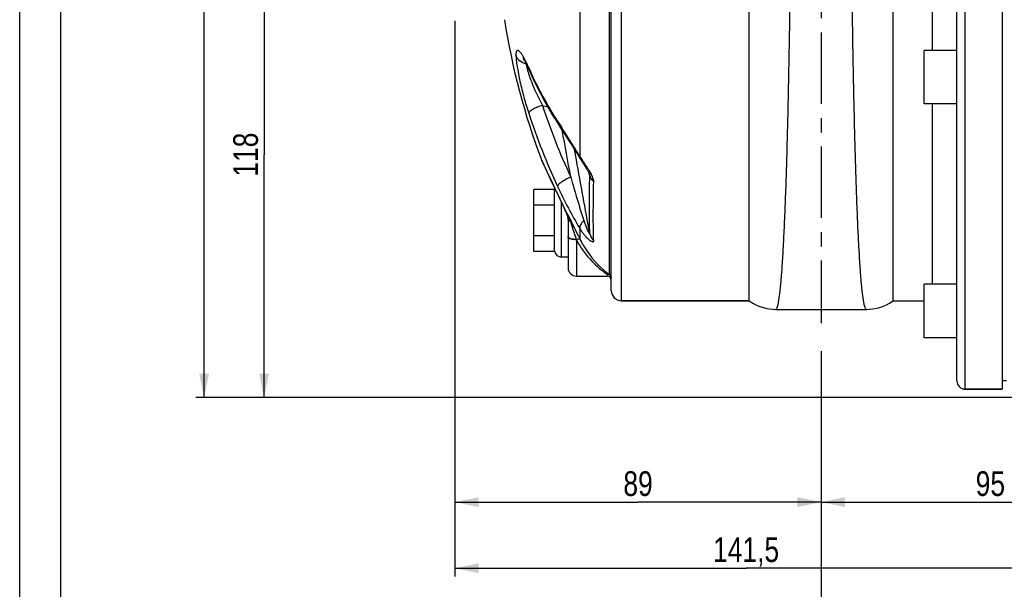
# Model space of a CAD drawing. Header units: millimetres. Extents: x 0 to 841, y 0 to 594.
# Tile 2 of 10: x 0 to 239, y 201 to 340. Entities that reach past the tile are written whole.
import ezdxf

# ---------------------------------------------------------------- set-up
doc = ezdxf.new("R2010")
doc.units = ezdxf.units.MM
doc.header["$LTSCALE"] = 46.2
doc.linetypes.add('CENTER', pattern=[0.6, 0.375, -0.075, 0.075, -0.075])
doc.layers.get('0').update_dxf_attribs({"linetype": 'CONTINUOUS'})
for name, color, linetype in [('ASSI', 7, 'CONTINUOUS'), ('GEOM', 7, 'CONTINUOUS'), ('QUOTE', 7, 'CONTINUOUS')]:
    doc.layers.add(name, color=color, linetype=linetype)
doc.styles.get("Standard").update_dxf_attribs({"font": 'txt', "width": 0.8})
doc.dimstyles.new('DIMSTYLE_1', dxfattribs={"dimtxt": 6, "dimasz": 5.8, "dimexe": 1, "dimexo": 2, "dimgap": 0.75, "dimtad": 1, "dimdec": 3, "dimtxsty": 'Standard', "dimblk": '_FILLED', "dimblk1": '_FILLED', "dimblk2": '_FILLED', "dimcen": 0.09, "dimadec": 3, "dimazin": 2, "dimtp": 0.5, "dimtm": 0.5, "dimtfac": 1, "dimtdec": 3, "dimtofl": 0, "dimtmove": 0, "dimatfit": 3, "dimldrblk": '_FILLED', "dimfxl": 0, "dimtolj": 1, "dimarcsym": 0})
doc.dimstyles.new('DIMSTYLE_3', dxfattribs={"dimtxt": 6, "dimasz": 5.8, "dimexe": 1, "dimexo": 2, "dimgap": 0.75, "dimtad": 1, "dimdec": 3, "dimtxsty": 'Standard', "dimblk": '_FILLED', "dimblk1": '_FILLED', "dimblk2": '_FILLED', "dimcen": 0.09, "dimadec": 3, "dimazin": 2, "dimtp": 0.3, "dimtm": 0.3, "dimtfac": 1, "dimtdec": 3, "dimtofl": 0, "dimtmove": 0, "dimatfit": 3, "dimldrblk": '_FILLED', "dimfxl": 0, "dimtolj": 1, "dimarcsym": 0})

# ---------------------------------------------------------------- blocks, each defined once
blk = doc.blocks.new('_FILLED')
at = {"color": 0, "linetype": 'ByBlock'}
blk.add_solid([(0, 0), (-1, 0.207), (-1, -0.207)], dxfattribs=at)
blk = doc.blocks.new('*D8')
at = {"layer": 'QUOTE', "color": 2, "linetype": 'Continuous'}
for p, q in [((194.77, 259), (194.77, 220.32)), ((289.77, 238.77), (289.77, 220.32)), ((194.77, 222.32), (242.27, 222.32)), ((289.77, 222.32), (242.27, 222.32))]:
    blk.add_line(p, q, dxfattribs=at)
at = {"layer": 'QUOTE', "color": 2, "linetype": 'Continuous', "xscale": 5.8, "yscale": 5.8, "zscale": 5.8, "rotation": 180}
blk.add_blockref('_FILLED', (194.77, 222.32), dxfattribs=at)
at = {"layer": 'QUOTE', "color": 2, "linetype": 'Continuous', "xscale": 5.8, "yscale": 5.8, "zscale": 5.8}
blk.add_blockref('_FILLED', (289.77, 222.32), dxfattribs=at)
at = {"layer": 'QUOTE', "color": 2, "linetype": 'Continuous', "insert": (235.89, 229.82), "char_height": 6, "width": 13.2, "attachment_point": 2, "line_spacing_factor": 0.9}
blk.add_mtext('95', dxfattribs=at)
blk = doc.blocks.new('*D9')
at = {"layer": 'QUOTE', "color": 2, "linetype": 'Continuous'}
for p, q in [((105.77, 339.27), (105.77, 220.32)), ((194.77, 259.02), (194.77, 220.32)), ((105.77, 222.32), (150.27, 222.32)), ((194.77, 222.32), (150.27, 222.32))]:
    blk.add_line(p, q, dxfattribs=at)
at = {"layer": 'QUOTE', "color": 2, "linetype": 'Continuous', "xscale": 5.8, "yscale": 5.8, "zscale": 5.8, "rotation": 180}
blk.add_blockref('_FILLED', (105.77, 222.32), dxfattribs=at)
at = {"layer": 'QUOTE', "color": 2, "linetype": 'Continuous', "xscale": 5.8, "yscale": 5.8, "zscale": 5.8}
blk.add_blockref('_FILLED', (194.77, 222.32), dxfattribs=at)
at = {"layer": 'QUOTE', "color": 2, "linetype": 'Continuous', "insert": (150.27, 229.82), "char_height": 6, "width": 13.2, "attachment_point": 2, "line_spacing_factor": 0.9}
blk.add_mtext('89', dxfattribs=at)
blk = doc.blocks.new('*D10')
at = {"layer": 'QUOTE', "color": 2, "linetype": 'Continuous'}
for p, q in [((105.77, 339.27), (105.77, 204.26)), ((247.27, 243.77), (247.27, 204.26)), ((105.77, 206.26), (176.52, 206.26)), ((247.27, 206.26), (176.52, 206.26))]:
    blk.add_line(p, q, dxfattribs=at)
at = {"layer": 'QUOTE', "color": 2, "linetype": 'Continuous', "xscale": 5.8, "yscale": 5.8, "zscale": 5.8, "rotation": 180}
blk.add_blockref('_FILLED', (105.77, 206.26), dxfattribs=at)
at = {"layer": 'QUOTE', "color": 2, "linetype": 'Continuous', "xscale": 5.8, "yscale": 5.8, "zscale": 5.8}
blk.add_blockref('_FILLED', (247.27, 206.26), dxfattribs=at)
at = {"layer": 'QUOTE', "color": 2, "linetype": 'Continuous', "insert": (176.52, 213.76), "char_height": 6, "width": 22.65, "attachment_point": 2, "line_spacing_factor": 0.9}
blk.add_mtext('141,5', dxfattribs=at)
blk = doc.blocks.new('*D12')
at = {"layer": 'QUOTE', "color": 2, "linetype": 'Continuous'}
for p, q in [((194.77, 257.93), (194.77, 188.85)), ((393.27, 238.77), (393.27, 188.85)), ((194.77, 190.85), (294.02, 190.85)), ((393.27, 190.85), (294.02, 190.85))]:
    blk.add_line(p, q, dxfattribs=at)
at = {"layer": 'QUOTE', "color": 2, "linetype": 'Continuous', "xscale": 5.8, "yscale": 5.8, "zscale": 5.8, "rotation": 180}
blk.add_blockref('_FILLED', (194.77, 190.85), dxfattribs=at)
at = {"layer": 'QUOTE', "color": 2, "linetype": 'Continuous', "xscale": 5.8, "yscale": 5.8, "zscale": 5.8}
blk.add_blockref('_FILLED', (393.27, 190.85), dxfattribs=at)
at = {"layer": 'QUOTE', "color": 2, "linetype": 'Continuous', "insert": (294.02, 198.35), "char_height": 6, "width": 25.65, "attachment_point": 2, "line_spacing_factor": 0.9}
blk.add_mtext('198,5', dxfattribs=at)
blk = doc.blocks.new('*D15')
at = {"layer": 'QUOTE', "color": 2, "linetype": 'Continuous'}
for p, q in [((96.61, 365.77), (57.39, 365.77)), ((59.39, 365.77), (59.39, 306.77)), ((59.39, 247.77), (59.39, 306.77)), ((243.27, 247.77), (57.39, 247.77))]:
    blk.add_line(p, q, dxfattribs=at)
at = {"layer": 'QUOTE', "color": 2, "linetype": 'Continuous', "xscale": 5.8, "yscale": 5.8, "zscale": 5.8}
for p, rotation in [((59.39, 365.77), 90), ((59.39, 247.77), 270)]:
    blk.add_blockref('_FILLED', p, dxfattribs=dict(at, rotation=rotation))
at = {"layer": 'QUOTE', "color": 2, "linetype": 'Continuous', "insert": (51.89, 306.77), "char_height": 6, "width": 12.6, "attachment_point": 2, "rotation": 90, "line_spacing_factor": 0.9}
blk.add_mtext('118', dxfattribs=at)
blk = doc.blocks.new('*D17')
at = {"layer": 'QUOTE', "color": 2, "linetype": 'Continuous'}
for p, q in [((173.27, 497.77), (42.82, 497.77)), ((44.82, 497.77), (44.82, 372.77)), ((44.82, 247.77), (44.82, 372.77)), ((243.27, 247.77), (42.82, 247.77))]:
    blk.add_line(p, q, dxfattribs=at)
at = {"layer": 'QUOTE', "color": 2, "linetype": 'Continuous', "xscale": 5.8, "yscale": 5.8, "zscale": 5.8}
for p, rotation in [((44.82, 497.77), 90), ((44.82, 247.77), 270)]:
    blk.add_blockref('_FILLED', p, dxfattribs=dict(at, rotation=rotation))
at = {"layer": 'QUOTE', "color": 2, "linetype": 'Continuous', "insert": (37.32, 372.77), "char_height": 6, "width": 19.8, "attachment_point": 2, "rotation": 90, "line_spacing_factor": 0.9}
blk.add_mtext('250', dxfattribs=at)

msp = doc.modelspace()

# ---------------------------------------------------------------- linework, layer by layer
at = {"color": 7, "linetype": 'Continuous'}
for p, q in [((0, 0), (0, 594)), ((10, 10), (10, 584))]:
    msp.add_line(p, q, dxfattribs=at)
at = {"layer": 'ASSI', "color": 2, "linetype": 'CENTER'}
msp.add_line((194.7703, 502.7689), (194.7703, 265.8204), dxfattribs=at)
at = {"layer": 'ASSI', "color": 7, "linetype": 'Continuous'}
for p, q in [((238.7703, 481.7689), (238.7703, 249.7689)), ((219.7703, 319.0872), (219.7703, 332.0872)), ((227.7703, 332.0872), (219.7703, 332.0872)), ((227.7703, 319.0872), (219.7703, 319.0872)), ((135.2703, 277.2689), (142.7703, 277.2689)), ((227.7703, 275.2616), (219.7703, 275.2616)), ((219.7703, 262.263), (219.7703, 275.2601)), ((146.2703, 271.2689), (177.2703, 271.2689)), ((212.2703, 271.2689), (219.7703, 271.2689)), ((227.7703, 262.2616), (219.7703, 262.2616)), ((239.7703, 251.7689), (238.7703, 251.7689)), ((229.7703, 249.7689), (238.7703, 249.7689))]:
    msp.add_line(p, q, dxfattribs=at)
msp.add_arc((285.7703, 365.7689), 170, 188.86285, 200.821171, dxfattribs=at)
at = {"layer": 'GEOM', "color": 9, "linetype": 'Continuous'}
for p, q in [((229.7703, 249.7689), (229.7703, 481.7689)), ((146.2703, 271.2689), (146.2703, 460.2689)), ((143.2916, 277.6334), (143.2915, 453.9044)), ((136.1115, 348.2034), (136.1117, 306.3952)), ((127.032, 318.7576), (128.3571, 318.4021)), ((135.2766, 305.4922), (134.8093, 308.0545)), ((126.8822, 305.3206), (126.8722, 305.342)), ((127.2249, 304.5854), (126.8822, 305.3206)), ((127.3518, 304.3135), (127.2249, 304.5854)), ((138.4272, 302.1123), (138.2747, 302.7243)), ((138.4565, 301.9948), (138.4272, 302.1123)), ((138.4857, 301.8775), (138.4565, 301.9948)), ((138.5449, 301.6401), (138.4857, 301.8775)), ((130.282, 298.0989), (130.0505, 298.5856)), ((130.4202, 297.8087), (130.282, 298.0989)), ((131.2431, 296.0723), (131.2286, 296.1172)), ((131.6703, 281.8689), (131.6703, 295.1754)), ((133.0668, 292.398), (133.0668, 292.4518)), ((133.0668, 292.4516), (133.3161, 291.9415)), ((133.0668, 292.1444), (133.0668, 292.398)), ((136.1115, 288.8298), (136.1113, 286.2789)), ((135.2441, 286.1588), (135.2703, 286.0799)), ((135.2703, 286.0799), (135.2703, 277.2689)), ((142.7703, 277.7455), (142.7703, 277.2689))]:
    msp.add_line(p, q, dxfattribs=at)
at = {"layer": 'GEOM', "color": 7, "linetype": 'Continuous'}
for p, q in [((227.7703, 251.7689), (227.7703, 479.7689)), ((177.2703, 271.2689), (177.2703, 460.175)), ((212.2703, 271.2689), (212.2703, 460.175)), ((143.7703, 273.7689), (143.7703, 457.7689)), ((221.7703, 399.4507), (221.7703, 332.0872)), ((123.6759, 327.651), (123.8367, 327.2956)), ((123.8368, 327.2953), (123.8367, 327.2956)), ((221.7703, 319.0872), (221.7702, 275.2616)), ((126.928, 305.2099), (126.8723, 305.342)), ((126.9284, 305.2091), (129.0187, 300.7497)), ((136.7433, 304.9272), (137.3921, 303.9135)), ((138.5125, 301.884), (138.5124, 301.8842)), ((129.0063, 300.7758), (129.7532, 299.1972)), ((129.7381, 299.2291), (130.5842, 297.4505)), ((124.9703, 283.2634), (124.9703, 298.2745)), ((129.9703, 298.2745), (124.9703, 298.2745)), ((129.9703, 283.2634), (129.9703, 298.2745)), ((130.5842, 297.4505), (131.4391, 295.6622)), ((129.9703, 294.5217), (124.9703, 294.5217)), ((131.4391, 295.6622), (131.7253, 295.0593)), ((131.7253, 295.0593), (132.0054, 294.4638)), ((132.0054, 294.4638), (132.2754, 293.8836)), ((132.2754, 293.8836), (132.5306, 293.3286)), ((132.5306, 293.3286), (132.766, 292.8087)), ((132.766, 292.8087), (132.9759, 292.3353)), ((132.9759, 292.3353), (133.0286, 292.2145)), ((133.1138, 291.9925), (133.1645, 291.8252)), ((133.1645, 291.8252), (133.2064, 291.6489)), ((133.26, 291.2731), (133.2698, 291.0753)), ((133.2703, 291.2643), (133.2703, 279.2689)), ((129.9703, 287.0162), (124.9703, 287.0162)), ((129.9703, 283.2634), (124.9703, 283.2634)), ((133.2703, 281.8689), (131.6703, 281.8689)), ((177.2703, 271.2689), (146.2703, 271.2689)), ((177.3011, 271.2469), (177.4511, 271.1417)), ((212.0481, 271.1133), (212.2402, 271.2474)), ((183.7814, 269.1689), (205.7592, 269.1689)), ((238.7703, 249.7689), (229.7703, 249.7689))]:
    msp.add_line(p, q, dxfattribs=at)
for points in [[(122.3491, 330.1283), (122.3475, 330.1301), (122.3515, 330.125), (122.3756, 330.0935), (122.4186, 330.0334), (122.4761, 329.9485), (122.5469, 329.8383), (122.6312, 329.7008), (122.7268, 329.5375), (122.8337, 329.3476), (122.9516, 329.13), (123.079, 328.8865), (123.2155, 328.6167)], [(123.2155, 328.6167), (123.3612, 328.3201), (123.5148, 327.998), (123.6759, 327.651)], [(130.957, 314.09), (131.4573, 313.3045), (132.1569, 312.2112)], [(132.1569, 312.2112), (133.4689, 310.1646), (134.0763, 309.2132), (134.6788, 308.2628), (135.2833, 307.2982), (135.8782, 306.3333)], [(135.8782, 306.3333), (136.2897, 305.6549), (136.4044, 305.4681), (136.5182, 305.2848), (136.7433, 304.9272)], [(137.3921, 303.9135), (137.5967, 303.5907), (137.6958, 303.4321), (137.7921, 303.276), (137.8846, 303.1237), (137.9728, 302.9754), (138.0563, 302.8317), (138.1338, 302.6947), (138.2044, 302.5658), (138.2682, 302.4449)], [(138.2682, 302.4449), (138.3255, 302.3314), (138.3761, 302.2263), (138.4192, 302.1313), (138.4541, 302.0486), (138.4736, 301.9991)], [(138.4736, 301.9991), (138.4811, 301.9792), (138.4997, 301.9263), (138.5097, 301.8942), (138.5124, 301.8842)], [(133.0287, 292.2144), (133.0556, 292.1501), (133.1138, 291.9925)], [(133.2064, 291.6489), (133.2386, 291.4646), (133.26, 291.2731)], [(177.4511, 271.1417), (178.1444, 270.7005), (178.8777, 270.3066), (179.6502, 269.9637), (180.4569, 269.6769), (181.287, 269.452), (182.1352, 269.2913), (182.9974, 269.1966), (183.7809, 269.169)], [(205.7597, 269.169), (206.4886, 269.1929), (207.3515, 269.2834), (208.2008, 269.44), (209.0325, 269.661), (209.841, 269.9441), (210.6159, 270.2837), (211.3518, 270.6746), (212.0481, 271.1133)]]:
    msp.add_lwpolyline(points, dxfattribs=at)
at = {"layer": 'GEOM', "color": 9, "linetype": 'Continuous'}
for centre, radius, start, end in [((124.7315, 328.4835), 1.661, 167.931977, 169.815282), ((212.2646, 367.5534), 97.0225, 204.094014, 204.477417), ((143.7668, 332.8568), 21.1045, 195.59465, 197.546227), ((212.7382, 367.7693), 97.5429, 204.477587, 205.048642), ((276.5819, 367.7221), 157.3617, 198.129082, 204.954532), ((276.3904, 366.8389), 160.6714, 198.129064, 204.954504), ((615.4601, 623.1932), 574.4618, 212.4544718, 212.644032), ((953.1357, 689.8779), 911.3611, 205.0282059, 205.4262762), ((927.3677, 677.6247), 882.8281, 205.4819351, 205.6036092), ((-63.3866, 202.8484), 215.8104, 25.392753, 25.605945), ((64.2155, 262.0172), 75.1548, 23.970894, 24.355632), ((86.3287, 271.8428), 50.9569, 23.478701, 23.977474), ((133.4375, 292.3919), 0.4457, 203.46749, 213.719225), ((129.6063, 291.2446), 3.665, 12.617649, 19.231342), ((117.7871, 285.4064), 16.8258, 17.627776, 24.727039), ((129.592, 291.2418), 3.6796, 9.444177, 12.611894), ((923.2957, 678.3675), 879.4276, 206.0660042, 206.4774335), ((130.0642, 291.0282), 3.2056, 6.969419, 10.433091), ((129.6894, 291.2562), 3.5812, 3.182429, 9.472903), ((129.9886, 291.0194), 3.2817, 1.159476, 6.962322), ((129.7985, 291.264), 3.4718, 0.003639, 3.15314), ((129.9555, 291.0183), 3.3147, 0.001869, 1.166497), ((133.8847, 291.2647), 0.6145, 180.036445, 188.779656), ((142.7715, 276.7808), 0.9988, 0.005101, 58.617757)]:
    msp.add_arc(centre, radius, start, end, dxfattribs=at)
at = {"layer": 'GEOM', "color": 7, "linetype": 'Continuous'}
for centre, radius, start, end in [((221.7834, 371.8129), 107.6168, 211.534669, 211.99464), ((222.3135, 372.144), 108.2418, 211.994622, 212.434617), ((131.6703, 297.9689), 1.7, 160.649406, 172.5), ((131.6703, 283.5689), 1.7, 187.5, 270), ((135.2703, 279.2689), 2, 180, 270), ((142.7703, 276.2689), 1, 0, 90), ((146.2703, 273.7689), 2.5, 180, 270), ((229.7703, 251.7689), 2, 180, 270)]:
    msp.add_arc(centre, radius, start, end, dxfattribs=at)
at = {"layer": 'GEOM', "color": 9, "linetype": 'Continuous'}
for points, knots in [([(183.7811, 269.169), (183.8449, 269.169), (183.9427, 269.2677), (184.0271, 269.4251), (184.1451, 269.7144), (184.2784, 270.2102), (184.5102, 271.3585), (184.7711, 273.3243), (185.0638, 276.3027), (185.3463, 280.0859), (185.6184, 284.641), (185.8757, 289.9286), (186.1172, 295.9024), (186.3418, 302.5104), (186.6265, 312.4164), (186.9271, 325.9089), (187.2101, 343.0918), (187.4304, 361.1536), (187.5944, 379.4616), (187.7427, 402.5261), (187.8181, 423.8429), (187.8268, 442.6648), (187.7992, 453.1805), (187.7513, 460.1348), (187.6801, 464.1257), (187.6375, 465.5745), (187.6079, 466.1577)], [0, 0, 0, 0, 0.00097105, 0.00176709, 0.00280982, 0.00567072, 0.00958897, 0.02060791, 0.03581943, 0.05510634, 0.07830773, 0.10522512, 0.13562588, 0.16924577, 0.20579167, 0.286361, 0.37451941, 0.46718257, 0.56110615, 0.65300042, 0.81800827, 0.88534136, 0.93928696, 0.9779563, 0.99111799, 1, 1, 1, 1]), ([(205.7595, 269.169), (205.6957, 269.169), (205.5979, 269.2677), (205.5135, 269.4251), (205.3955, 269.7144), (205.2622, 270.2102), (205.0304, 271.3585), (204.7695, 273.3243), (204.4768, 276.3027), (204.1943, 280.0859), (203.9222, 284.641), (203.6649, 289.9286), (203.4234, 295.9024), (203.1988, 302.5104), (202.9141, 312.4164), (202.6135, 325.9089), (202.3305, 343.0918), (202.1102, 361.1536), (201.9462, 379.4616), (201.7979, 402.5261), (201.7224, 423.8429), (201.7138, 442.6648), (201.7414, 453.1805), (201.7893, 460.1348), (201.8605, 464.1257), (201.903, 465.5745), (201.9327, 466.1577)], [0, 0, 0, 0, 0.00097105, 0.00176709, 0.00280982, 0.00567072, 0.00958897, 0.02060791, 0.03581943, 0.05510634, 0.07830773, 0.10522512, 0.13562588, 0.16924577, 0.20579167, 0.286361, 0.37451941, 0.46718257, 0.56110615, 0.65300042, 0.81800827, 0.88534136, 0.93928696, 0.9779563, 0.99111799, 1, 1, 1, 1]), ([(122.9387, 329.5457), (122.7895, 329.8418), (122.5053, 330.3824), (122.0805, 331.0994), (121.6985, 331.6385), (121.3954, 331.9648), (121.1685, 332.1046), (121.0236, 332.1426), (120.8879, 332.1084), (120.7805, 332.0022), (120.6993, 331.8385), (120.6072, 331.5028), (120.5858, 331.2135), (120.5784, 331.0021)], [0, 0, 0, 0, 0.21652428, 0.39887233, 0.54361834, 0.64833494, 0.68628062, 0.71656405, 0.74348387, 0.77351456, 0.81200853, 0.86183558, 1, 1, 1, 1]), ([(120.5784, 331.0021), (120.5904, 330.5746), (120.6658, 329.6309), (120.9568, 327.4846), (121.555, 324.4654), (122.5059, 320.6842), (123.278, 318.1187), (123.6951, 316.8447)], [0, 0, 0, 0, 0.08829324, 0.19522749, 0.44709812, 0.72322119, 1, 1, 1, 1]), ([(123.6951, 327.9454), (123.6312, 328.0883), (123.3878, 328.6258), (123.1339, 329.1586), (122.9387, 329.5457)], [0, 0, 0, 0, 0.26519522, 1, 1, 1, 1]), ([(123.0966, 328.7772), (123.1047, 328.7118), (123.1449, 328.4274), (123.2011, 328.1455), (123.2498, 327.9296)], [0, 0, 0, 0, 0.22933706, 1, 1, 1, 1]), ([(123.2498, 327.9296), (123.2633, 327.8696), (123.3217, 327.6196), (123.3868, 327.3713), (123.4392, 327.1833)], [0, 0, 0, 0, 0.23964039, 1, 1, 1, 1]), ([(123.8367, 327.2957), (123.7692, 327.4471), (123.7105, 327.6666), (123.6961, 327.8887), (123.6951, 327.9454)], [0, 0, 0, 0, 0.74514482, 1, 1, 1, 1]), ([(123.6442, 326.4943), (124.0591, 325.1769), (125.1047, 322.5526), (126.3483, 320.0215), (127.032, 318.7576)], [0, 0, 0, 0, 0.49010255, 1, 1, 1, 1]), ([(130.7188, 314.9202), (130.1224, 315.8587), (127.8229, 319.6047), (125.7594, 323.4963), (124.3693, 326.4709)], [0, 0, 0, 0, 0.25299154, 1, 1, 1, 1]), ([(127.0319, 318.7578), (126.6027, 318.6267), (125.802, 318.3414), (124.7691, 317.852), (124.0917, 317.4171), (123.7728, 317.0767), (123.6984, 316.9144), (123.6951, 316.8447)], [0, 0, 0, 0, 0.34162388, 0.64536121, 0.87080718, 0.94686498, 1, 1, 1, 1]), ([(130.957, 314.09), (130.919, 314.1497), (130.7813, 314.4058), (130.7225, 314.701), (130.7188, 314.9202)], [0, 0, 0, 0, 0.24419024, 1, 1, 1, 1]), ([(136.1117, 306.3952), (135.7406, 307.0112), (134.3074, 309.3338), (132.8254, 311.6256), (131.7414, 313.3182)], [0, 0, 0, 0, 0.26350536, 1, 1, 1, 1]), ([(136.1943, 305.8121), (136.1704, 305.8519), (136.0856, 306.0337), (136.0841, 306.2454), (136.1111, 306.3957)], [0, 0, 0, 0, 0.23340566, 1, 1, 1, 1]), ([(136.9457, 305.107), (136.873, 305.2157), (136.5898, 305.6417), (136.3122, 306.0715), (136.1117, 306.3952)], [0, 0, 0, 0, 0.25563534, 1, 1, 1, 1]), ([(138.464, 302.806), (138.3414, 303.006), (137.8472, 303.7809), (137.3259, 304.5379), (136.9457, 305.107)], [0, 0, 0, 0, 0.25523566, 1, 1, 1, 1]), ([(138.5449, 287.5768), (138.4724, 289.6012), (138.4267, 294.2903), (138.4905, 298.9781), (138.5449, 301.6401)], [0, 0, 0, 0, 0.43208782, 1, 1, 1, 1]), ([(138.5449, 301.6401), (138.5463, 301.6556), (138.5456, 301.7381), (138.5287, 301.8194), (138.5126, 301.8841)], [0, 0, 0, 0, 0.18973465, 1, 1, 1, 1]), ([(138.5449, 301.6401), (138.6073, 301.3632), (138.8523, 300.8116), (139.2657, 300.378), (139.5043, 300.1886)], [0, 0, 0, 0, 0.48237348, 1, 1, 1, 1]), ([(139.5042, 300.1886), (139.5127, 300.5192), (139.3114, 301.2575), (138.9771, 301.9186), (138.7751, 302.2783)], [0, 0, 0, 0, 0.44489396, 1, 1, 1, 1]), ([(133.911, 301.3314), (133.4983, 301.1522), (132.7285, 300.7768), (131.7406, 300.1732), (131.0954, 299.6654), (130.7938, 299.2925), (130.7221, 299.1238), (130.7188, 299.0519)], [0, 0, 0, 0, 0.33726337, 0.6403764, 0.86834399, 0.94608477, 1, 1, 1, 1]), ([(133.911, 301.3314), (134.1627, 300.4398), (135.1756, 296.9069), (136.245, 293.39), (137.0931, 290.7753)], [0, 0, 0, 0, 0.25208602, 1, 1, 1, 1]), ([(139.5042, 285.8494), (139.4168, 287.9195), (139.3608, 292.7012), (139.4382, 297.4811), (139.5042, 300.1886)], [0, 0, 0, 0, 0.43343661, 1, 1, 1, 1]), ([(130.7188, 299.0519), (131.5466, 297.2722), (133.2514, 293.8145), (135.1262, 290.4438), (136.1115, 288.8298)], [0, 0, 0, 0, 0.50931848, 1, 1, 1, 1]), ([(132.6818, 293.011), (132.5923, 293.2087), (132.2285, 294.005), (131.8566, 294.7976), (131.5743, 295.3924)], [0, 0, 0, 0, 0.24795833, 1, 1, 1, 1]), ([(133.2168, 291.6087), (133.2086, 291.6529), (133.1711, 291.8347), (133.1173, 292.0132), (133.0668, 292.1444)], [0, 0, 0, 0, 0.24236402, 1, 1, 1, 1]), ([(133.8229, 290.5018), (133.7488, 290.5447), (133.5074, 290.7053), (133.309, 290.9664), (133.2775, 291.1709)], [0, 0, 0, 0, 0.29261434, 1, 1, 1, 1]), ([(133.8229, 290.5018), (133.9393, 290.1358), (134.4067, 288.6861), (134.8862, 287.2403), (135.2441, 286.1588)], [0, 0, 0, 0, 0.2521602, 1, 1, 1, 1]), ([(137.0931, 290.7753), (136.9249, 290.6104), (136.6269, 290.2803), (136.218, 289.665), (136.0494, 289.1295), (136.1113, 288.8302)], [0, 0, 0, 0, 0.31563232, 0.59054265, 1, 1, 1, 1]), ([(137.0931, 290.7753), (137.204, 290.4332), (137.3784, 289.9257), (137.6303, 289.2623), (137.7945, 288.8597), (137.9303, 288.5472), (138.033, 288.3216), (138.1366, 288.1059), (138.2403, 287.9034), (138.34, 287.727), (138.4227, 287.5944), (138.4796, 287.5307), (138.519, 287.4914), (138.5543, 287.5282), (138.5465, 287.5578), (138.5449, 287.5768)], [0, 0, 0, 0, 0.29360208, 0.43784118, 0.57924419, 0.64838612, 0.71599868, 0.78152167, 0.8438621, 0.90106516, 0.94887985, 0.96632692, 0.97717025, 0.98441961, 1, 1, 1, 1]), ([(136.1115, 288.8299), (136.2602, 288.5828), (136.5677, 288.1048), (137.0637, 287.433), (137.579, 286.8297), (138.0976, 286.3133), (138.5898, 285.9153), (138.9792, 285.6805), (139.2446, 285.603), (139.3984, 285.6061), (139.5014, 285.7082), (139.5062, 285.8007), (139.5042, 285.8494)], [0, 0, 0, 0, 0.17353082, 0.34171526, 0.50207547, 0.65066555, 0.78105546, 0.88325716, 0.92029761, 0.94764741, 0.97070575, 1, 1, 1, 1]), ([(138.5449, 287.5768), (138.6061, 287.2518), (138.8385, 286.6127), (139.259, 286.0795), (139.5042, 285.8494)], [0, 0, 0, 0, 0.49582698, 1, 1, 1, 1]), ([(135.2703, 286.0799), (135.0146, 286.0799), (134.5363, 286.1117), (133.9778, 286.2278), (133.6186, 286.3764), (133.394, 286.5102), (133.2703, 286.6725), (133.2703, 286.7746)], [0, 0, 0, 0, 0.34401343, 0.64269312, 0.76372554, 0.862633, 1, 1, 1, 1]), ([(135.2441, 286.1588), (134.801, 286.1608), (134.1857, 286.2261), (133.5282, 286.4818), (133.3152, 286.6767), (133.2827, 286.7772)], [0, 0, 0, 0, 0.6251458, 0.85098627, 1, 1, 1, 1]), ([(135.2441, 286.1588), (135.4205, 286.2355), (135.671, 286.3217), (135.9691, 286.3448), (136.0831, 286.3105), (136.1113, 286.2788)], [0, 0, 0, 0, 0.63892222, 0.85891325, 1, 1, 1, 1]), ([(135.2703, 286.0799), (136.2979, 284.1759), (138.5515, 281.092), (141.4444, 278.6412), (142.7703, 277.7455)], [0, 0, 0, 0, 0.57487478, 1, 1, 1, 1]), ([(136.1113, 286.2789), (136.6263, 285.241), (138.5339, 281.9847), (141.1841, 279.1722), (143.2916, 277.6334)], [0, 0, 0, 0, 0.30747723, 1, 1, 1, 1]), ([(142.7703, 277.7455), (142.8161, 277.7493), (142.9955, 277.7545), (143.1767, 277.7012), (143.2916, 277.6334)], [0, 0, 0, 0, 0.25622673, 1, 1, 1, 1]), ([(142.7703, 277.7455), (143.0241, 277.7455), (143.5481, 277.5482), (143.7703, 277.0283), (143.7703, 276.7808)], [0, 0, 0, 0, 0.5062532, 1, 1, 1, 1])]:
    msp.add_open_spline(points, degree=3, knots=knots, dxfattribs=at)
at = {"layer": 'GEOM', "color": 7, "linetype": 'Continuous'}
for points, knots in [([(123.0966, 328.7771), (122.5098, 328.911), (121.4131, 329.4342), (120.7296, 330.4636), (120.5785, 331.0021)], [0, 0, 0, 0, 0.51832362, 1, 1, 1, 1]), ([(130.0591, 315.5278), (129.4724, 316.4838), (127.2103, 320.3033), (125.191, 324.2672), (123.8368, 327.2953)], [0, 0, 0, 0, 0.25270547, 1, 1, 1, 1])]:
    msp.add_open_spline(points, degree=3, knots=knots, dxfattribs=at)
at = {"layer": 'GEOM', "color": 9, "linetype": 'Continuous'}
for points in [[(133.911, 301.3314), (133.2191, 305.1252), (132.5273, 308.919), (131.8359, 312.7129)], [(138.5449, 287.5768), (137.4552, 293.5485), (136.3657, 299.5203), (135.2766, 305.4922)], [(138.7751, 302.2783), (138.6751, 302.4563), (138.5708, 302.632), (138.464, 302.806)], [(133.2827, 286.7772), (133.2748, 286.8019), (133.2703, 286.8281), (133.2703, 286.8541)]]:
    msp.add_open_spline(points, degree=3, dxfattribs=at)

# ---------------------------------------------------------------- dimensions: what is measured, and where the dimension line sits
at = {"layer": 'QUOTE', "color": 2, "linetype": 'Continuous'}
for base, p1, p2, angle, dimstyle, picture, middle in [((44.8235, 247.7689), (175.2703, 497.7689), (245.2703, 247.7689), 270, 'DIMSTYLE_1', '*D17', (44.8235, 372.3689)), ((59.3855, 247.7689), (98.6119, 365.7689), (245.2703, 247.7689), 270, 'DIMSTYLE_3', '*D15', (59.3855, 306.3689)), ((105.7703, 222.3217), (194.7703, 261.023), (105.7703, 341.2689), 180, 'DIMSTYLE_3', '*D9', (149.8703, 222.3217))]:
    dim = msp.add_linear_dim(base=base, p1=p1, p2=p2, angle=angle, dimstyle=dimstyle, dxfattribs=at)
    dim.commit()
    dim.dimension.update_dxf_attribs({"geometry": picture, "text_midpoint": middle, "dimtype": 160})
for base, p1, p2, dimstyle, picture, middle in [((247.2703, 206.264), (105.7703, 341.2689), (247.2703, 245.7689), 'DIMSTYLE_1', '*D10', (176.1203, 206.264)), ((289.7703, 222.3217), (194.7703, 260.9974), (289.7703, 240.7689), 'DIMSTYLE_3', '*D8', (235.4926, 222.3217)), ((393.2703, 190.8452), (194.7703, 259.931), (393.2703, 240.7689), 'DIMSTYLE_1', '*D12', (293.6203, 190.8452))]:
    dim = msp.add_linear_dim(base=base, p1=p1, p2=p2, dimstyle=dimstyle, dxfattribs=at)
    dim.commit()
    dim.dimension.update_dxf_attribs({"geometry": picture, "text_midpoint": middle, "dimtype": 160})

doc.saveas('drawing.dxf')
